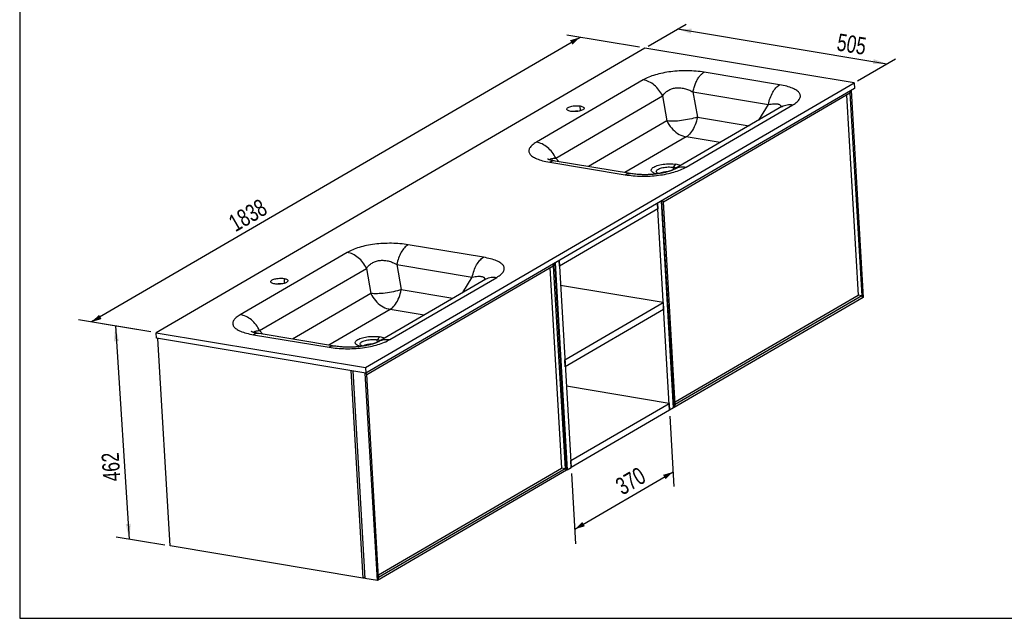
# Model space of a CAD drawing. Header units: millimetres. Extents: x 3 to 415, y 5 to 292.
# Tile 1 of 5: x 3 to 203, y 5 to 127. Entities that reach past the tile are written whole.
import ezdxf

# ---------------------------------------------------------------- set-up
doc = ezdxf.new("R2010")
doc.units = ezdxf.units.MM
doc.layers.add('FORMAT', color=179, linetype='Continuous')
doc.styles.add('SLDTEXTSTYLE0', font='TXT', dxfattribs={"width": 0.75})
doc.dimstyles.new('SLDDIMSTYLE0', dxfattribs={"dimtxt": 3.5, "dimasz": 3.302, "dimexe": 0, "dimexo": 0.0625, "dimgap": 0.875, "dimtad": 1, "dimlfac": 10, "dimrnd": 1e-09, "dimzin": 12, "dimdsep": 46, "dimtxsty": 'SLDTEXTSTYLE0', "dimsah": 1, "dimcen": 0.09, "dimadec": 0, "dimazin": 3, "dimtfac": 1, "dimtdec": 0, "dimtofl": 0, "dimtmove": 0, "dimatfit": 3, "dimfxl": 0, "dimfrac": 2, "dimtolj": 1, "dimtzin": 12, "dimarcsym": 0})

# ---------------------------------------------------------------- blocks, each defined once
blk = doc.blocks.new('_D_9')
at = {"layer": 'FORMAT'}
for p, q in [((116.56, 123.23), (17.53, 65.52)), ((128.61, 121.22), (113.89, 123.67)), ((29.57, 63.51), (14.86, 65.96))]:
    blk.add_line(p, q, dxfattribs=at)
for points in [[(116.56, 123.23), (114.53, 122.63), (115.04, 121.75)], [(17.53, 65.52), (19.56, 66.12), (19.05, 66.99)]]:
    blk.add_solid(points, dxfattribs=at)
at = {"layer": 'FORMAT', "insert": (44.94, 86.72), "char_height": 3.5, "attachment_point": 1, "rotation": 30.2297, "style": 'SLDTEXTSTYLE0'}
blk.add_mtext('1838', dxfattribs=at)
blk = doc.blocks.new('_D_10')
at = {"layer": 'FORMAT'}
for p, q in [((29.57, 63.51), (19.7, 65.16)), ((22.37, 64.71), (25.18, 21.48)), ((32.38, 20.29), (22.51, 21.93))]:
    blk.add_line(p, q, dxfattribs=at)
for points in [[(22.37, 64.71), (22.07, 61.59), (23.08, 61.66)], [(25.18, 21.48), (25.49, 24.61), (24.47, 24.54)]]:
    blk.add_solid(points, dxfattribs=at)
at = {"layer": 'FORMAT', "insert": (19.91, 33.09), "char_height": 3.5, "attachment_point": 1, "rotation": 93.7171, "style": 'SLDTEXTSTYLE0'}
blk.add_mtext('462', dxfattribs=at)
blk = doc.blocks.new('_D_11')
at = {"layer": 'FORMAT'}
for p, q in [((130.36, 121.44), (138.05, 125.92)), ((136.34, 124.92), (178.79, 117.86)), ((172.81, 114.38), (180.5, 118.86))]:
    blk.add_line(p, q, dxfattribs=at)
for points in [[(136.34, 124.92), (139.03, 123.96), (139.2, 124.96)], [(178.79, 117.86), (176.1, 118.82), (175.93, 117.82)]]:
    blk.add_solid(points, dxfattribs=at)
at = {"layer": 'FORMAT', "insert": (169.03, 124.06), "char_height": 3.5, "attachment_point": 1, "rotation": 350.5536, "style": 'SLDTEXTSTYLE0'}
blk.add_mtext('505', dxfattribs=at)
blk = doc.blocks.new('_D_12')
at = {"layer": 'FORMAT'}
for p, q in [((134.77, 46.43), (135.6, 32.15)), ((114.83, 34.81), (115.67, 20.53)), ((115.49, 23.51), (135.43, 35.13))]:
    blk.add_line(p, q, dxfattribs=at)
for points in [[(135.43, 35.13), (133.39, 34.53), (133.91, 33.65)], [(115.49, 23.51), (117.53, 24.11), (117.02, 24.99)]]:
    blk.add_solid(points, dxfattribs=at)
at = {"layer": 'FORMAT', "insert": (123.39, 33.34), "char_height": 3.5, "attachment_point": 1, "rotation": 30.2297, "style": 'SLDTEXTSTYLE0'}
blk.add_mtext('370', dxfattribs=at)

msp = doc.modelspace()

# ---------------------------------------------------------------- linework, layer by layer
at = {"color": 7, "linetype": 'Continuous', "lineweight": 25}
for p, q in [((129.6782, 121.0453), (30.6418, 63.336)), ((172.1296, 113.9822), (129.6782, 121.0453)), ((157.0039, 113.6089), (141.7115, 116.1533)), ((73.0933, 56.2729), (172.1296, 113.9822)), ((129.3733, 114.5959), (107.7169, 101.9766)), ((172.1296, 113.9822), (172.1955, 112.8553)), ((172.1955, 112.8553), (73.1592, 55.146)), ((133.4492, 89.9126), (171.2749, 111.9539)), ((139.4536, 112.1536), (140.3537, 107.0557)), ((139.4536, 112.1536), (154.7461, 109.6092)), ((171.4567, 112.4248), (171.2749, 111.9539)), ((171.2749, 111.9539), (173.6819, 70.8226)), ((171.5236, 112.4638), (173.9788, 70.51)), ((111.6282, 98.7555), (133.2846, 111.3749)), ((133.2846, 111.3749), (134.1846, 106.277)), ((170.5504, 111.5318), (172.9254, 70.9485)), ((157.4609, 109.1745), (135.8043, 96.5549)), ((138.0468, 96.9302), (159.7032, 109.5496)), ((110.4162, 97.9173), (125.7087, 95.3729)), ((126.8041, 95.6097), (111.5116, 98.1541)), ((135.4834, 96.8838), (136.0053, 97.4867)), ((135.5066, 48.0919), (133.0514, 90.0457)), ((135.6144, 48.1547), (133.1592, 90.1085)), ((133.4492, 89.9126), (133.2261, 90.1475)), ((135.8563, 48.7813), (133.4492, 89.9126)), ((132.3078, 88.4706), (112.3712, 76.8534)), ((132.2432, 89.5747), (132.3078, 88.4706)), ((134.6984, 47.621), (132.2432, 89.5747)), ((96.9786, 78.6316), (81.6862, 81.176)), ((69.348, 79.6187), (47.6916, 66.9993)), ((112.3712, 76.8534), (112.3066, 77.9575)), ((112.3066, 77.9575), (114.7618, 36.0037)), ((51.6029, 63.7783), (73.2593, 76.3977)), ((73.2593, 76.3977), (74.1593, 71.2998)), ((73.3162, 54.8725), (111.1418, 76.9139)), ((79.4284, 77.1763), (80.3284, 72.0785)), ((79.4284, 77.1763), (94.7208, 74.632)), ((110.4173, 76.4917), (112.7923, 35.9084)), ((111.1418, 76.9139), (111.3236, 77.3847)), ((111.1418, 76.9139), (113.5489, 35.7825)), ((111.3906, 77.4237), (113.8458, 35.47)), ((111.4983, 77.4865), (113.9536, 35.5328)), ((97.4356, 74.1972), (75.779, 61.5777)), ((78.0216, 61.953), (99.678, 74.5724)), ((133.4207, 69.4544), (112.6015, 72.9183)), ((173.9788, 70.51), (135.6144, 48.1547)), ((135.8243, 49.3293), (172.9254, 70.9485)), ((173.6819, 70.8226), (135.8563, 48.7813)), ((173.6819, 70.8226), (172.9254, 70.9485)), ((173.9788, 70.51), (173.6819, 70.8226)), ((113.4841, 57.8372), (133.4207, 69.4544)), ((133.5031, 68.0458), (113.5665, 56.4286)), ((133.4207, 69.4544), (133.5031, 68.0458)), ((30.6418, 63.336), (73.0933, 56.2729)), ((30.7078, 62.2091), (30.6418, 63.336)), ((73.1592, 55.146), (30.7078, 62.2091)), ((33.4502, 20.1078), (30.9891, 62.1623)), ((50.391, 62.94), (65.6834, 60.3956)), ((66.7791, 60.6324), (51.4864, 63.1769)), ((75.4581, 61.9065), (75.98, 62.5095)), ((73.0933, 56.2729), (73.1592, 55.146)), ((113.5665, 56.4286), (113.4841, 57.8372)), ((70.0781, 55.6586), (72.5392, 13.6042)), ((70.4984, 55.5887), (72.9595, 13.5343)), ((75.4814, 13.1147), (73.0202, 55.1691)), ((73.0372, 55.1663), (73.3162, 54.8725)), ((75.7233, 13.7412), (73.3162, 54.8725)), ((134.616, 49.0296), (113.7968, 52.4935)), ((114.6794, 37.4124), (134.616, 49.0296)), ((134.616, 49.0296), (134.6984, 47.621)), ((135.5066, 48.0919), (134.6984, 47.621)), ((135.6144, 48.1547), (135.5019, 48.1735)), ((135.8563, 48.7813), (135.6144, 48.1547)), ((134.6984, 47.621), (114.7618, 36.0037)), ((113.9536, 35.5328), (114.7618, 36.0037)), ((114.7618, 36.0037), (114.6794, 37.4124)), ((113.8458, 35.47), (75.4814, 13.1147)), ((75.6912, 14.2892), (112.7923, 35.9084)), ((113.5489, 35.7825), (75.7233, 13.7412)), ((113.5489, 35.7825), (112.7923, 35.9084)), ((113.8458, 35.47), (113.5489, 35.7825)), ((113.9536, 35.5328), (113.841, 35.5515)), ((72.5392, 13.6042), (33.4502, 20.1078)), ((72.5392, 13.6042), (72.9417, 13.8387)), ((75.4814, 13.1147), (72.9595, 13.5343)), ((75.7233, 13.7412), (75.4814, 13.1147))]:
    msp.add_line(p, q, dxfattribs=at)
at = {"color": 8, "linetype": 'Continuous', "lineweight": 25}
for p, q in [((116.6373, 108.3344), (116.5796, 109.3196)), ((152.7954, 106.4558), (154.7461, 109.6092)), ((134.1846, 106.277), (118.3049, 97.0238)), ((140.3537, 107.0557), (150.8328, 105.3122)), ((138.0959, 103.056), (125.6474, 95.8022)), ((144.9919, 101.9087), (138.0959, 103.056)), ((111.6282, 98.7555), (112.2631, 98.0291)), ((135.5115, 96.403), (135.4834, 96.8838)), ((56.5544, 74.3424), (56.612, 73.3572)), ((92.7701, 71.4786), (94.7208, 74.632)), ((80.3284, 72.0785), (90.8075, 70.3349)), ((74.1593, 71.2998), (58.2797, 62.0466)), ((78.0706, 68.0788), (65.6221, 60.8249)), ((84.9666, 66.9314), (78.0706, 68.0788)), ((51.6029, 63.7783), (52.2378, 63.0518)), ((75.4863, 61.4258), (75.4581, 61.9065))]:
    msp.add_line(p, q, dxfattribs=at)
at = {"color": 7, "linetype": 'Continuous', "lineweight": 25, "flags": 128}
for points in [[(114.6937, 108.2207), (114.494, 108.2611), (114.3175, 108.3119), (114.1678, 108.372), (114.0481, 108.4402), (113.9607, 108.5152), (113.9074, 108.5953), (113.8893, 108.679), (113.9068, 108.7645), (113.9595, 108.8502), (114.0464, 108.9342), (114.1656, 109.0149)], [(114.1656, 109.0149), (114.3148, 109.0906), (114.4908, 109.1598), (114.6902, 109.221), (114.9089, 109.2731), (115.1424, 109.3149), (115.386, 109.3457), (115.6346, 109.3647), (115.8833, 109.3716), (116.127, 109.3663), (116.3607, 109.3489), (116.5796, 109.3196)], [(116.5796, 109.3196), (116.7794, 109.2792), (116.9559, 109.2284), (117.1055, 109.1683), (117.2253, 109.1001), (117.3127, 109.0251), (117.366, 108.945), (117.384, 108.8613), (117.3665, 108.7758), (117.3138, 108.6901), (117.227, 108.6061), (117.1078, 108.5254), (116.9586, 108.4497), (116.7825, 108.3805), (116.5831, 108.3193), (116.3644, 108.2672), (116.131, 108.2253), (115.8874, 108.1946), (115.6388, 108.1756), (115.3901, 108.1687), (115.1464, 108.174), (114.9127, 108.1914), (114.6937, 108.2207)], [(140.3537, 107.0557), (139.9829, 106.9418), (139.5964, 106.8337), (139.1968, 106.7324), (138.7872, 106.6386), (138.3704, 106.5529), (137.9497, 106.476), (137.528, 106.4084), (137.1085, 106.3506), (136.6942, 106.3031), (136.2881, 106.2663), (135.8933, 106.2402), (135.5126, 106.2253), (135.1488, 106.2215), (134.8045, 106.2289), (134.4823, 106.2475), (134.1846, 106.277)], [(134.1846, 106.277), (134.3786, 105.8985), (134.5975, 105.5335), (134.8398, 105.1845), (135.1037, 104.8541), (135.3873, 104.5447), (135.6886, 104.2586), (136.0053, 103.9978), (136.3351, 103.7642), (136.6758, 103.5595), (137.0247, 103.3852), (137.3794, 103.2425), (137.7373, 103.1325), (138.0959, 103.056)], [(140.3537, 107.0557), (140.2629, 106.6413), (140.1544, 106.2349), (140.0291, 105.8395), (139.8877, 105.458), (139.7313, 105.0931), (139.5611, 104.7474), (139.3783, 104.4236), (139.1842, 104.1238), (138.9802, 103.8504), (138.7678, 103.6052), (138.5486, 103.3901), (138.324, 103.2066), (138.0959, 103.056)], [(132.1083, 95.5267), (131.9732, 95.5627), (131.7444, 95.6363), (131.5431, 95.719), (131.3715, 95.8098), (131.2315, 95.9079), (131.1247, 96.0121), (131.0521, 96.1213), (131.0146, 96.2342), (131.0125, 96.3497), (131.046, 96.4665), (131.1147, 96.5833), (131.2177, 96.6987), (131.354, 96.8117), (131.5221, 96.9208), (131.7201, 97.025), (131.9459, 97.1231), (132.197, 97.2139), (132.4706, 97.2966), (132.7637, 97.3702), (133.0732, 97.4338), (133.3956, 97.4869), (133.7274, 97.5288), (134.065, 97.559), (134.4047, 97.5773), (134.7427, 97.5834), (135.0754, 97.5772), (135.399, 97.5589), (135.7101, 97.5286), (136.0053, 97.4867)], [(132.5628, 95.5923), (132.4475, 95.6363), (132.2974, 95.7099), (132.1785, 95.7908), (132.0925, 95.8778), (132.0409, 95.9695), (132.0245, 96.0645), (132.0434, 96.1613), (132.0976, 96.2583), (132.186, 96.3541), (132.3072, 96.447), (132.4595, 96.5358), (132.6403, 96.6188), (132.8468, 96.6949), (133.0758, 96.7629), (133.3237, 96.8216), (133.5865, 96.8701), (133.8601, 96.9077), (134.1401, 96.9338), (134.4222, 96.948), (134.702, 96.95), (134.9749, 96.9399), (135.2368, 96.9177), (135.4834, 96.8838)], [(54.6685, 73.2434), (54.4687, 73.2839), (54.2922, 73.3346), (54.1426, 73.3948), (54.0228, 73.463), (53.9354, 73.5379), (53.8821, 73.618), (53.8641, 73.7017), (53.8815, 73.7873), (53.9343, 73.8729), (54.0211, 73.957), (54.1403, 74.0377)], [(54.1403, 74.0377), (54.2895, 74.1134), (54.4656, 74.1825), (54.665, 74.2438), (54.8836, 74.2959), (55.1171, 74.3377), (55.3607, 74.3684), (55.6093, 74.3875), (55.858, 74.3944), (56.1017, 74.3891), (56.3354, 74.3716), (56.5544, 74.3424)], [(56.5544, 74.3424), (56.7541, 74.3019), (56.9306, 74.2511), (57.0803, 74.191), (57.2, 74.1228), (57.2874, 74.0479), (57.3407, 73.9677), (57.3588, 73.884), (57.3413, 73.7985), (57.2886, 73.7128), (57.2017, 73.6288), (57.0825, 73.5481), (56.9333, 73.4724), (56.7572, 73.4032), (56.5578, 73.342), (56.3392, 73.2899), (56.1057, 73.2481), (55.8621, 73.2174), (55.6135, 73.1983), (55.3648, 73.1914), (55.1211, 73.1967), (54.8874, 73.2142), (54.6685, 73.2434)], [(80.3284, 72.0785), (79.9577, 71.9645), (79.5711, 71.8565), (79.1715, 71.7552), (78.7619, 71.6613), (78.3452, 71.5756), (77.9244, 71.4987), (77.5028, 71.4311), (77.0832, 71.3734), (76.6689, 71.3259), (76.2629, 71.289), (75.868, 71.263), (75.4873, 71.248), (75.1235, 71.2442), (74.7792, 71.2516), (74.457, 71.2702), (74.1593, 71.2998)], [(78.0706, 68.0788), (78.2988, 68.2293), (78.5233, 68.4128), (78.7425, 68.6279), (78.9549, 68.8731), (79.1589, 69.1466), (79.353, 69.4463), (79.5359, 69.7702), (79.7061, 70.1158), (79.8624, 70.4807), (80.0038, 70.8622), (80.1292, 71.2576), (80.2376, 71.664), (80.3284, 72.0785)], [(74.1593, 71.2998), (74.3533, 70.9213), (74.5722, 70.5562), (74.8145, 70.2072), (75.0784, 69.8769), (75.362, 69.5675), (75.6633, 69.2814), (75.98, 69.0205), (76.3099, 68.7869), (76.6505, 68.5822), (76.9994, 68.4079), (77.3542, 68.2653), (77.7121, 68.1553), (78.0706, 68.0788)], [(72.083, 60.5495), (71.9479, 60.5854), (71.7191, 60.659), (71.5179, 60.7417), (71.3463, 60.8326), (71.2063, 60.9307), (71.0994, 61.0349), (71.0268, 61.144), (70.9893, 61.257), (70.9873, 61.3725), (71.0208, 61.4892), (71.0894, 61.606), (71.1924, 61.7215), (71.3288, 61.8344), (71.4968, 61.9436), (71.6948, 62.0478), (71.9206, 62.1458), (72.1717, 62.2367), (72.4453, 62.3193), (72.7384, 62.3929), (73.0479, 62.4566), (73.3703, 62.5096), (73.7022, 62.5515), (74.0398, 62.5817), (74.3794, 62.6), (74.7174, 62.6061), (75.0501, 62.6), (75.3738, 62.5817), (75.6849, 62.5514), (75.98, 62.5095)], [(72.5375, 60.6151), (72.4223, 60.6591), (72.2722, 60.7326), (72.1532, 60.8135), (72.0672, 60.9005), (72.0156, 60.9922), (71.9992, 61.0872), (72.0182, 61.184), (72.0723, 61.2811), (72.1607, 61.3768), (72.282, 61.4698), (72.4342, 61.5585), (72.615, 61.6416), (72.8216, 61.7177), (73.0506, 61.7856), (73.2984, 61.8443), (73.5612, 61.8929), (73.8348, 61.9305), (74.1148, 61.9566), (74.397, 61.9707), (74.6767, 61.9728), (74.9497, 61.9626), (75.2115, 61.9404), (75.4581, 61.9065)]]:
    msp.add_lwpolyline(points, dxfattribs=at)
at = {"color": 7, "linetype": 'Continuous', "lineweight": 25}
for centre, radius, start, end in [((115.959, 103.2617), 4.9832, 87.087121, 99.611362), ((134.4778, 91.1207), 4.8949, 90.233827, 113.566213), ((135.0661, 94.1289), 2.7863, 68.466524, 81.386169), ((135.4464, 93.6923), 3.8353, 66.950107, 81.620837), ((55.9338, 68.2845), 4.9832, 87.087121, 99.611362), ((75.0408, 59.1516), 2.7863, 68.466524, 81.386169), ((75.4211, 58.7151), 3.8353, 66.950107, 81.620837), ((74.4525, 56.1435), 4.8949, 90.233827, 113.566213)]:
    msp.add_arc(centre, radius, start, end, dxfattribs=at)
for points, knots in [([(141.7115, 116.1533), (141.186, 116.2407), (140.6403, 116.3094), (139.5242, 116.4074), (138.9539, 116.4366), (137.8052, 116.4548), (137.2269, 116.4438), (136.0792, 116.3818), (135.5098, 116.3308), (134.3967, 116.1903), (133.8529, 116.1008), (132.8068, 115.8859), (132.3046, 115.7606), (131.3561, 115.4777), (130.9101, 115.3201), (130.087, 114.9774), (129.7101, 114.7922), (129.3733, 114.5959)], [0, 0, 0, 0, 0.125, 0.125, 0.25, 0.25, 0.375, 0.375, 0.5, 0.5, 0.625, 0.625, 0.75, 0.75, 0.875, 0.875, 1, 1, 1, 1]), ([(133.2846, 111.3749), (133.0885, 111.7912), (132.8457, 112.1886), (132.285, 112.9152), (131.9672, 113.2444), (131.2808, 113.8097), (130.9123, 114.0457), (130.1524, 114.4066), (129.7611, 114.5314), (129.3733, 114.5959)], [0, 0, 0, 0, 0.25, 0.25, 0.5, 0.5, 0.75, 0.75, 1, 1, 1, 1]), ([(133.2846, 111.3749), (133.4315, 111.5945), (133.6008, 111.7958), (133.979, 112.1559), (134.1879, 112.3147), (134.6394, 112.5851), (134.8819, 112.6967), (135.3933, 112.8695), (135.6623, 112.9308), (136.2189, 113.001), (136.5065, 113.0101), (137.0919, 112.9757), (137.3897, 112.9322), (137.9868, 112.7942), (138.2861, 112.6995), (138.8774, 112.4618), (139.1695, 112.3188), (139.4536, 112.1536)], [0, 0, 0, 0, 0.125, 0.125, 0.25, 0.25, 0.375, 0.375, 0.5, 0.5, 0.625, 0.625, 0.75, 0.75, 0.875, 0.875, 1, 1, 1, 1]), ([(154.7461, 109.6092), (154.8346, 110.0615), (154.9556, 110.5047), (155.2535, 111.3397), (155.4304, 111.7314), (155.8267, 112.4333), (156.046, 112.7435), (156.5103, 113.2589), (156.7553, 113.4641), (157.0039, 113.6089)], [0, 0, 0, 0, 0.25, 0.25, 0.5, 0.5, 0.75, 0.75, 1, 1, 1, 1]), ([(159.7032, 109.5496), (160.04, 109.7459), (160.3249, 109.9463), (160.7825, 110.3499), (160.9553, 110.5529), (161.1835, 110.9557), (161.2391, 111.1554), (161.2313, 111.5455), (161.1681, 111.736), (160.9246, 112.1023), (160.7443, 112.278), (160.2721, 112.6096), (159.9801, 112.7654), (159.2931, 113.0526), (158.8979, 113.184), (158.0161, 113.4184), (157.5293, 113.5215), (157.0039, 113.6089)], [0, 0, 0, 0, 0.125, 0.125, 0.25, 0.25, 0.375, 0.375, 0.5, 0.5, 0.625, 0.625, 0.75, 0.75, 0.875, 0.875, 1, 1, 1, 1]), ([(157.563, 109.2379), (157.5633, 109.2382), (157.5646, 109.2392), (157.5469, 109.227), (157.5143, 109.206), (157.4756, 109.1833), (157.4559, 109.1717)], [0, 0, 0, 0, 0.07482201, 0.32018226, 0.65287586, 1, 1, 1, 1]), ([(107.7169, 101.9766), (107.3801, 101.7803), (107.0952, 101.5798), (106.6376, 101.1763), (106.4648, 100.9733), (106.2366, 100.5705), (106.181, 100.3708), (106.1888, 99.9806), (106.252, 99.7901), (106.4956, 99.4239), (106.6758, 99.2482), (107.148, 98.9166), (107.4401, 98.7608), (108.127, 98.4736), (108.5222, 98.3422), (109.404, 98.1078), (109.8908, 98.0047), (110.4162, 97.9173)], [0, 0, 0, 0, 0.125, 0.125, 0.25, 0.25, 0.375, 0.375, 0.5, 0.5, 0.625, 0.625, 0.75, 0.75, 0.875, 0.875, 1, 1, 1, 1]), ([(111.6282, 98.7555), (111.4321, 99.1719), (111.1893, 99.5692), (110.6286, 100.2958), (110.3108, 100.625), (109.6244, 101.1903), (109.2559, 101.4263), (108.496, 101.7872), (108.1047, 101.912), (107.7169, 101.9766)], [0, 0, 0, 0, 0.25, 0.25, 0.5, 0.5, 0.75, 0.75, 1, 1, 1, 1]), ([(111.5116, 98.1541), (111.3941, 98.1745), (111.1821, 98.2113), (110.9159, 98.2665), (110.7199, 98.3114), (110.5811, 98.3462), (110.4786, 98.3734), (110.3849, 98.3996), (110.2845, 98.4295), (110.1744, 98.4648), (110.0677, 98.5025), (109.9921, 98.5322), (109.9453, 98.553), (109.9409, 98.5551), (109.9388, 98.556)], [0, 0, 0, 0, 0.14264059, 0.257426, 0.34617801, 0.41031173, 0.45588115, 0.49899887, 0.5628265, 0.64122169, 0.73461854, 0.83533071, 0.92540605, 1, 1, 1, 1]), ([(125.7087, 95.3729), (126.2341, 95.2855), (126.7798, 95.2168), (127.8959, 95.1188), (128.4663, 95.0895), (129.6149, 95.0713), (130.1932, 95.0823), (131.3409, 95.1444), (131.9103, 95.1954), (133.0234, 95.3359), (133.5672, 95.4254), (134.6133, 95.6402), (135.1155, 95.7656), (136.064, 96.0485), (136.5101, 96.2061), (137.3331, 96.5488), (137.71, 96.734), (138.0468, 96.9302)], [0, 0, 0, 0, 0.125, 0.125, 0.25, 0.25, 0.375, 0.375, 0.5, 0.5, 0.625, 0.625, 0.75, 0.75, 0.875, 0.875, 1, 1, 1, 1]), ([(135.8006, 96.5534), (135.7607, 96.5307), (135.6831, 96.4864), (135.5451, 96.4179), (135.4127, 96.3569), (135.3034, 96.3098), (135.2061, 96.2697), (135.1121, 96.2325), (135.0006, 96.1902), (134.8711, 96.1436), (134.7311, 96.0958), (134.5892, 96.0499), (134.4158, 95.9966), (134.1882, 95.9313), (133.8809, 95.8511), (133.5063, 95.7641), (133.0721, 95.6768), (132.6073, 95.5979), (132.1397, 95.5316), (131.7042, 95.4807), (131.334, 95.4452), (131.0728, 95.4243), (130.9121, 95.4132), (130.8211, 95.4074), (130.7271, 95.4026), (130.5826, 95.3959), (130.3572, 95.3877), (130.0514, 95.3806), (129.6668, 95.3781), (129.2452, 95.3842), (128.799, 95.4004), (128.3396, 95.4276), (127.8453, 95.4699), (127.3203, 95.5292), (126.9818, 95.582), (126.8041, 95.6097)], [0, 0, 0, 0, 0.03865526, 0.07524132, 0.10373541, 0.12630756, 0.14044326, 0.15550301, 0.17310817, 0.19320405, 0.21345044, 0.2323995, 0.25007022, 0.2796994, 0.31401764, 0.35410827, 0.39935721, 0.44494638, 0.49006302, 0.5325481, 0.56621601, 0.59050413, 0.60242789, 0.60888674, 0.61448817, 0.62715217, 0.64703947, 0.67419908, 0.70872019, 0.75075201, 0.78994146, 0.8342454, 0.883862, 0.93902736, 1, 1, 1, 1]), ([(81.6862, 81.176), (81.1607, 81.2634), (80.615, 81.3321), (79.4989, 81.4301), (78.9286, 81.4594), (77.7799, 81.4776), (77.2016, 81.4666), (76.0539, 81.4045), (75.4846, 81.3535), (74.3714, 81.213), (73.8277, 81.1235), (72.7816, 80.9087), (72.2793, 80.7833), (71.3309, 80.5004), (70.8848, 80.3428), (70.0617, 80.0001), (69.6848, 79.8149), (69.348, 79.6187)], [0, 0, 0, 0, 0.125, 0.125, 0.25, 0.25, 0.375, 0.375, 0.5, 0.5, 0.625, 0.625, 0.75, 0.75, 0.875, 0.875, 1, 1, 1, 1]), ([(81.6862, 81.176), (81.4376, 81.0312), (81.1926, 80.826), (80.7283, 80.3106), (80.509, 80.0004), (80.1127, 79.2985), (79.9358, 78.9068), (79.6379, 78.0718), (79.5169, 77.6286), (79.4284, 77.1763)], [0, 0, 0, 0, 0.25, 0.25, 0.5, 0.5, 0.75, 0.75, 1, 1, 1, 1]), ([(73.2593, 76.3977), (73.0632, 76.814), (72.8204, 77.2113), (72.2597, 77.9379), (71.942, 78.2671), (71.2556, 78.8324), (70.887, 79.0684), (70.1271, 79.4293), (69.7358, 79.5542), (69.348, 79.6187)], [0, 0, 0, 0, 0.25, 0.25, 0.5, 0.5, 0.75, 0.75, 1, 1, 1, 1]), ([(73.2593, 76.3977), (73.4063, 76.6173), (73.5755, 76.8186), (73.9537, 77.1786), (74.1626, 77.3374), (74.6141, 77.6078), (74.8566, 77.7195), (75.3681, 77.8923), (75.637, 77.9535), (76.1936, 78.0238), (76.4812, 78.0328), (77.0666, 77.9984), (77.3644, 77.9549), (77.9615, 77.8169), (78.2608, 77.7222), (78.8522, 77.4846), (79.1442, 77.3415), (79.4284, 77.1763)], [0, 0, 0, 0, 0.125, 0.125, 0.25, 0.25, 0.375, 0.375, 0.5, 0.5, 0.625, 0.625, 0.75, 0.75, 0.875, 0.875, 1, 1, 1, 1]), ([(94.7208, 74.632), (94.8093, 75.0842), (94.9303, 75.5275), (95.2283, 76.3625), (95.4051, 76.7541), (95.8014, 77.456), (96.0207, 77.7662), (96.485, 78.2816), (96.73, 78.4868), (96.9786, 78.6316)], [0, 0, 0, 0, 0.25, 0.25, 0.5, 0.5, 0.75, 0.75, 1, 1, 1, 1]), ([(99.678, 74.5724), (100.0147, 74.7686), (100.2997, 74.9691), (100.7572, 75.3726), (100.93, 75.5757), (101.1583, 75.9784), (101.2139, 76.1781), (101.2061, 76.5683), (101.1428, 76.7588), (100.8993, 77.125), (100.719, 77.3007), (100.2468, 77.6323), (99.9548, 77.7881), (99.2678, 78.0753), (98.8726, 78.2067), (97.9908, 78.4412), (97.5041, 78.5442), (96.9786, 78.6316)], [0, 0, 0, 0, 0.125, 0.125, 0.25, 0.25, 0.375, 0.375, 0.5, 0.5, 0.625, 0.625, 0.75, 0.75, 0.875, 0.875, 1, 1, 1, 1]), ([(97.5378, 74.2607), (97.5381, 74.2609), (97.5393, 74.262), (97.5217, 74.2497), (97.489, 74.2287), (97.4503, 74.2061), (97.4306, 74.1945)], [0, 0, 0, 0, 0.07482201, 0.32018226, 0.65287586, 1, 1, 1, 1]), ([(47.6916, 66.9993), (47.3548, 66.803), (47.0699, 66.6026), (46.6123, 66.199), (46.4395, 65.996), (46.2113, 65.5933), (46.1557, 65.3936), (46.1635, 65.0034), (46.2268, 64.8129), (46.4703, 64.4467), (46.6506, 64.2709), (47.1227, 63.9394), (47.4148, 63.7836), (48.1018, 63.4963), (48.4969, 63.365), (49.3788, 63.1305), (49.8655, 63.0274), (50.391, 62.94)], [0, 0, 0, 0, 0.125, 0.125, 0.25, 0.25, 0.375, 0.375, 0.5, 0.5, 0.625, 0.625, 0.75, 0.75, 0.875, 0.875, 1, 1, 1, 1]), ([(51.6029, 63.7783), (51.4068, 64.1946), (51.164, 64.592), (50.6034, 65.3186), (50.2856, 65.6478), (49.5992, 66.213), (49.2306, 66.449), (48.4707, 66.8099), (48.0794, 66.9348), (47.6916, 66.9993)], [0, 0, 0, 0, 0.25, 0.25, 0.5, 0.5, 0.75, 0.75, 1, 1, 1, 1]), ([(51.4864, 63.1769), (51.3689, 63.1973), (51.1568, 63.2341), (50.8907, 63.2892), (50.6946, 63.3342), (50.5558, 63.3689), (50.4534, 63.3962), (50.3597, 63.4224), (50.2592, 63.4522), (50.1491, 63.4875), (50.0424, 63.5252), (49.9668, 63.555), (49.92, 63.5757), (49.9156, 63.5778), (49.9136, 63.5788)], [0, 0, 0, 0, 0.14264059, 0.257426, 0.34617801, 0.41031173, 0.45588115, 0.49899887, 0.5628265, 0.64122169, 0.73461854, 0.83533071, 0.92540605, 1, 1, 1, 1]), ([(65.6834, 60.3956), (66.2088, 60.3082), (66.7545, 60.2395), (67.8706, 60.1416), (68.441, 60.1123), (69.5897, 60.0941), (70.168, 60.1051), (71.3157, 60.1671), (71.885, 60.2181), (72.9982, 60.3586), (73.5419, 60.4481), (74.588, 60.663), (75.0903, 60.7884), (76.0387, 61.0713), (76.4848, 61.2288), (77.3079, 61.5716), (77.6847, 61.7567), (78.0216, 61.953)], [0, 0, 0, 0, 0.125, 0.125, 0.25, 0.25, 0.375, 0.375, 0.5, 0.5, 0.625, 0.625, 0.75, 0.75, 0.875, 0.875, 1, 1, 1, 1]), ([(75.7753, 61.5762), (75.7354, 61.5534), (75.6578, 61.5092), (75.5198, 61.4406), (75.3874, 61.3797), (75.2781, 61.3325), (75.1808, 61.2925), (75.0869, 61.2553), (74.9753, 61.213), (74.8459, 61.1663), (74.7058, 61.1185), (74.564, 61.0727), (74.3905, 61.0194), (74.163, 60.954), (73.8556, 60.8738), (73.4811, 60.7868), (73.0469, 60.6996), (72.582, 60.6206), (72.1144, 60.5544), (71.6789, 60.5034), (71.3087, 60.468), (71.0475, 60.4471), (70.8869, 60.436), (70.7958, 60.4301), (70.7018, 60.4254), (70.5574, 60.4187), (70.3319, 60.4105), (70.0261, 60.4033), (69.6415, 60.4008), (69.2199, 60.4069), (68.7737, 60.4232), (68.3143, 60.4504), (67.82, 60.4926), (67.295, 60.552), (66.9565, 60.6048), (66.7788, 60.6325)], [0, 0, 0, 0, 0.03865526, 0.07524132, 0.10373541, 0.12630756, 0.14044326, 0.15550301, 0.17310817, 0.19320405, 0.21345044, 0.2323995, 0.25007022, 0.2796994, 0.31401764, 0.35410827, 0.39935721, 0.44494638, 0.49006302, 0.5325481, 0.56621601, 0.59050413, 0.60242789, 0.60888674, 0.61448817, 0.62715217, 0.64703947, 0.67419908, 0.70872019, 0.75075201, 0.78994146, 0.8342454, 0.883862, 0.93902736, 1, 1, 1, 1])]:
    msp.add_open_spline(points, degree=3, knots=knots, dxfattribs=at)
msp.add_open_spline([(139.4536, 112.1536), (139.4831, 112.3043), (139.5493, 112.6039), (139.6693, 113.0434), (139.809, 113.4694), (139.9673, 113.8784), (140.1427, 114.2667), (140.3338, 114.6312), (140.5389, 114.9686), (140.7564, 115.2762), (140.9843, 115.5514), (141.2207, 115.7917), (141.4637, 115.9951), (141.6286, 116.105), (141.7115, 116.1533)], degree=3, dxfattribs=at)
at = {"color": 8, "linetype": 'Continuous', "lineweight": 25}
for points, knots in [([(154.7461, 109.6092), (154.9467, 109.6447), (155.3386, 109.714), (155.8721, 109.7642), (156.3025, 109.7668), (156.6321, 109.7287), (156.8769, 109.6629), (157.0637, 109.5656), (157.1915, 109.4372), (157.252, 109.2775), (157.2633, 109.143), (157.2373, 109.0576), (157.2323, 109.0413)], [0, 0, 0, 0, 0.14565675, 0.28446344, 0.41722481, 0.51546086, 0.60922082, 0.70225856, 0.79363655, 0.88501386, 0.97805228, 1, 1, 1, 1]), ([(157.4641, 109.169), (157.4874, 109.1849), (157.6598, 109.3026), (158.0279, 109.4429), (158.5599, 109.5772), (159.1233, 109.6201), (159.5099, 109.5731), (159.7032, 109.5496)], [0, 0, 0, 0, 0.03769877, 0.27827408, 0.51884938, 0.75942469, 1, 1, 1, 1]), ([(111.5114, 98.1522), (111.3959, 98.1633), (111.1601, 98.1859), (110.7904, 98.1074), (110.541, 97.9806), (110.4162, 97.9173)], [0, 0, 0, 0, 0.32410764, 0.66205382, 1, 1, 1, 1]), ([(110.4169, 98.3909), (110.4331, 98.4236), (110.4678, 98.4939), (110.6112, 98.5877), (110.8487, 98.6702), (111.1944, 98.7308), (111.4813, 98.7472), (111.6282, 98.7555)], [0, 0, 0, 0, 0.142608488, 0.306010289, 0.526837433, 0.757721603, 1, 1, 1, 1]), ([(135.8044, 96.5474), (135.8288, 96.5641), (136.0022, 96.6826), (136.3715, 96.8236), (136.9035, 96.9579), (137.4669, 97.0007), (137.8535, 96.9537), (138.0468, 96.9302)], [0, 0, 0, 0, 0.0393643, 0.27952323, 0.51968215, 0.75984108, 1, 1, 1, 1]), ([(125.7087, 95.3729), (125.8334, 95.4363), (126.0828, 95.563), (126.4522, 95.6415), (126.6876, 95.6189), (126.8027, 95.6079)], [0, 0, 0, 0, 0.3382888, 0.67657761, 1, 1, 1, 1]), ([(94.7208, 74.632), (94.9214, 74.6675), (95.3133, 74.7368), (95.8468, 74.7869), (96.2772, 74.7895), (96.6068, 74.7514), (96.8517, 74.6857), (97.0384, 74.5883), (97.1662, 74.46), (97.2267, 74.3002), (97.238, 74.1658), (97.212, 74.0803), (97.207, 74.064)], [0, 0, 0, 0, 0.14565674, 0.28446344, 0.41722481, 0.51546086, 0.60922082, 0.70225856, 0.79363655, 0.88501386, 0.97805228, 1, 1, 1, 1]), ([(97.4388, 74.1917), (97.4621, 74.2077), (97.6345, 74.3253), (98.0027, 74.4657), (98.5346, 74.6), (99.098, 74.6428), (99.4846, 74.5958), (99.678, 74.5724)], [0, 0, 0, 0, 0.03769877, 0.27827408, 0.51884938, 0.75942469, 1, 1, 1, 1]), ([(51.4861, 63.175), (51.3707, 63.1861), (51.1348, 63.2086), (50.7651, 63.1301), (50.5157, 63.0034), (50.391, 62.94)], [0, 0, 0, 0, 0.32410764, 0.66205382, 1, 1, 1, 1]), ([(50.3916, 63.4136), (50.4078, 63.4464), (50.4426, 63.5167), (50.5859, 63.6105), (50.8235, 63.6929), (51.1691, 63.7535), (51.456, 63.7699), (51.6029, 63.7783)], [0, 0, 0, 0, 0.14260847, 0.30601029, 0.52683743, 0.7577216, 1, 1, 1, 1]), ([(75.7791, 61.5702), (75.8036, 61.5869), (75.9769, 61.7053), (76.3462, 61.8464), (76.8782, 61.9806), (77.4416, 62.0234), (77.8282, 61.9765), (78.0216, 61.953)], [0, 0, 0, 0, 0.039364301, 0.279523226, 0.519682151, 0.759841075, 1, 1, 1, 1]), ([(66.7775, 60.6307), (66.6624, 60.6417), (66.4269, 60.6642), (66.0576, 60.5857), (65.8081, 60.459), (65.6834, 60.3956)], [0, 0, 0, 0, 0.32342239, 0.6617112, 1, 1, 1, 1])]:
    msp.add_open_spline(points, degree=3, knots=knots, dxfattribs=at)
at = {"layer": 'FORMAT'}
for p, q in [((2.9641, 292.2451), (2.9641, 5.4475)), ((2.9641, 5.4475), (415.2814, 5.4475))]:
    msp.add_line(p, q, dxfattribs=at)

# ---------------------------------------------------------------- dimensions: what is measured, and where the dimension line sits
for base, p1, p2, angle, picture, middle in [((178.7875, 117.8618), (129.6782, 121.0453), (172.1296, 113.9822), 350.553616, '_D_11', (172.1161, 118.9718)), ((17.5252, 65.5183), (129.6782, 121.0453), (30.6418, 63.336), 30.229734, '_D_9', (51.6837, 85.4228)), ((25.1805, 21.4838), (30.6418, 63.336), (33.4502, 20.1078), 273.717103, '_D_10', (24.1563, 37.2498)), ((135.4294, 35.1295), (114.7618, 36.0037), (134.6984, 47.621), 30.229734, '_D_12', (129.0141, 31.3913))]:
    dim = msp.add_linear_dim(base=base, p1=p1, p2=p2, angle=angle, dimstyle='SLDDIMSTYLE0', dxfattribs=at)
    dim.commit()
    dim.dimension.update_dxf_attribs({"geometry": picture, "text_midpoint": middle, "dimtype": 160})

doc.saveas('drawing.dxf')
